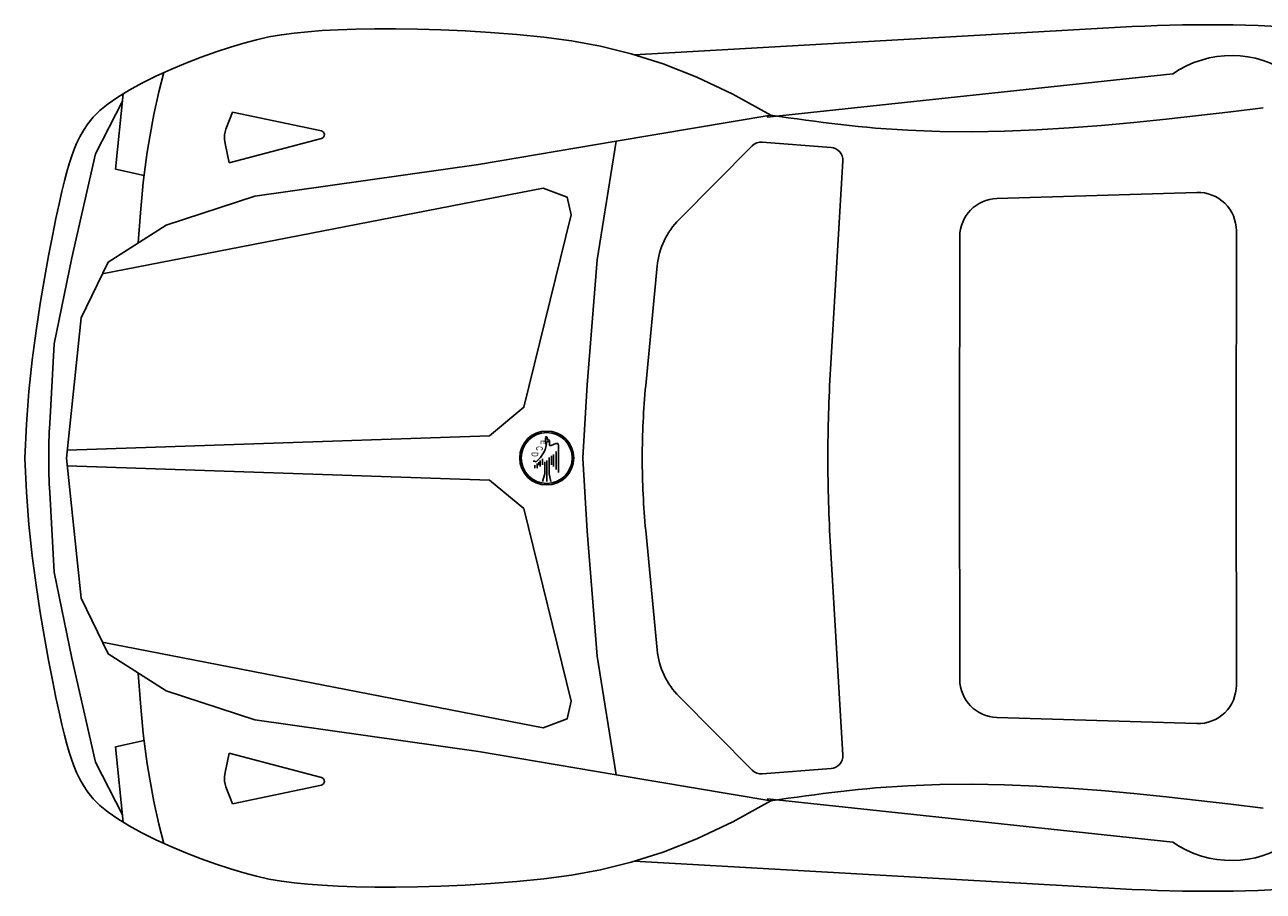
# Model space of a CAD drawing. Extents: x -2.24 to 1.57, y -0.79 to 0.77.
# Tile 1 of 2: x -2.24 to -0.01, y -0.79 to 0.77. Entities that reach past the tile are written whole.
import ezdxf
from ezdxf.enums import TextEntityAlignment as Align

# ---------------------------------------------------------------- set-up
doc = ezdxf.new("R2010")
doc.units = 0
doc.header["$MEASUREMENT"] = 0
doc.layers.add('AUTOS', color=1, linetype='CONTINUOUS')

msp = doc.modelspace()

# ---------------------------------------------------------------- linework, layer by layer
at = {"layer": 'AUTOS'}
for points in [[(-2.2445, -0.0063), (-2.2415, 0.0549), (-2.2369, 0.1138), (-2.231, 0.1699), (-2.2241, 0.2228), (-2.2167, 0.2721), (-2.2091, 0.3174), (-2.2016, 0.3583), (-2.1946, 0.3944), (-2.1883, 0.4253), (-2.1828, 0.4517), (-2.1778, 0.474), (-2.1732, 0.4931), (-2.1688, 0.5094), (-2.1646, 0.5237), (-2.1603, 0.5366), (-2.1558, 0.5487), (-2.151, 0.5606), (-2.1455, 0.5725), (-2.1389, 0.5842), (-2.1309, 0.596), (-2.1211, 0.6079), (-2.1091, 0.6199), (-2.0945, 0.632), (-2.0771, 0.6443), (-2.0565, 0.6568), (-2.0333, 0.6694), (-2.0081, 0.6818), (-1.9815, 0.6938), (-1.9541, 0.7053), (-1.9267, 0.716), (-1.8997, 0.7258), (-1.874, 0.7344), (-1.8498, 0.7416), (-1.8269, 0.7476), (-1.8045, 0.7526), (-1.7821, 0.7565), (-1.759, 0.7596), (-1.7346, 0.762), (-1.7084, 0.7639), (-1.6797, 0.7652), (-1.648, 0.7663), (-1.6135, 0.7669), (-1.5762, 0.767), (-1.5366, 0.7666), (-1.4947, 0.7655), (-1.4508, 0.7636), (-1.4052, 0.7608), (-1.3581, 0.7572), (-1.3095, 0.7523), (-1.2592, 0.7455), (-1.2069, 0.7358), (-1.152, 0.7223), (-1.0943, 0.704), (-1.0334, 0.6801), (-0.9688, 0.6496), (-0.9002, 0.6116)], [(-1.1466, 0.7206), (-0.2492, 0.7711)], [(-1.9939, 0.6882), (-2.0028, 0.6535)], [(-0.9069, 0.6079), (-0.1761, 0.686)], [(-2.0809, 0.5142), (-2.0672, 0.6503)], [(-2.1172, 0.5419), (-2.0686, 0.6367)], [(-1.876, 0.5256), (-1.8837, 0.5604), (-1.8847, 0.5683), (-1.8844, 0.5763), (-1.8826, 0.5842), (-1.882, 0.5861), (-1.8705, 0.6173)], [(-1.8705, 0.6173), (-1.71, 0.5831)], [(-0.9002, 0.6116), (-1.1788, 0.565)], [(-0.0129, 0.6248), (-0.0713, 0.6178), (-0.1296, 0.611), (-0.1879, 0.6045), (-0.2462, 0.5985), (-0.3045, 0.5932), (-0.3628, 0.5887), (-0.421, 0.5852), (-0.4791, 0.5828), (-0.5373, 0.5818), (-0.5954, 0.5823), (-0.6534, 0.5844), (-0.7113, 0.5884), (-0.7271, 0.5898), (-0.7428, 0.5914), (-0.7586, 0.593), (-0.7743, 0.5948), (-0.7901, 0.5967), (-0.8058, 0.5987), (-0.8216, 0.6007), (-0.8373, 0.6028), (-0.853, 0.605), (-0.8688, 0.6071), (-0.8845, 0.6094), (-0.9002, 0.6116)], [(-2.1694, -0.0063), (-2.1429, 0.2467), (-2.0945, 0.3468), (-1.9898, 0.4137), (-1.8298, 0.4658), (-1.427, 0.5226), (-1.1788, 0.565), (-1.2134, 0.3507), (-1.2312, 0.126), (-1.2392, -0.0059)], [(-1.7097, 0.5697), (-1.876, 0.5256)], [(-0.9159, 0.563), (-0.7916, 0.5534)], [(-2.1597, 0.3547), (-2.1172, 0.5419)], [(-1.0654, 0.4239), (-0.934, 0.5562)], [(-2.0294, 0.5028), (-2.0809, 0.5142)], [(-0.7704, 0.5291), (-0.7926, 0.154)], [(-2.1048, 0.3255), (-1.3103, 0.4803), (-1.2673, 0.464), (-1.2598, 0.4321), (-1.345, 0.0852), (-1.4072, 0.0341), (-2.1679, 0.0079)], [(-0.4928, 0.4616), (-0.1325, 0.4724)], [(-2.0358, 0.4355), (-2.0401, 0.3816)], [(-0.0619, -0.0061), (-0.0614, 0.4032)], [(-0.5597, 0.3928), (-0.5601, -0.0061)], [(-2.1915, 0.1994), (-2.1597, 0.3547)], [(-1.1256, 0.1247), (-1.1049, 0.3399)], [(-2.1995, 0.0558), (-2.1915, 0.1994)], [(-1.3097, 0.0031), (-1.307, 0.0085), (-1.3053, 0.0166), (-1.306, 0.0247), (-1.3063, 0.0301)], [(-1.3052, 0.032), (-1.307, 0.0314)], [(-1.3024, 0.0274), (-1.303, 0.0274), (-1.303, 0.0304)], [(-1.3016, 0.0247), (-1.3016, 0.0227)], [(-1.2962, 0.0166), (-1.2989, 0.0166), (-1.2989, 0.0239)], [(-1.3232, -0.0131), (-1.3151, -0.005), (-1.3097, 0.0031)], [(-1.2874, 0.0201), (-1.2962, 0.0166)], [(-1.2915, 0.0004), (-1.2915, -0.0212)], [(-1.2871, 0.0058), (-1.2871, -0.0266)], [(-1.2827, -0.032), (-1.2827, 0.0169)], [(-2.2445, -0.0063), (-2.2415, -0.0674), (-2.2369, -0.1262), (-2.231, -0.1822), (-2.2241, -0.2351), (-2.2167, -0.2844), (-2.2091, -0.3296), (-2.2016, -0.3705), (-2.1946, -0.4066), (-2.1883, -0.4375), (-2.1828, -0.4639), (-2.1778, -0.4862), (-2.1732, -0.5053), (-2.1688, -0.5216), (-2.1646, -0.5359), (-2.1603, -0.5488), (-2.1558, -0.5609), (-2.151, -0.5728), (-2.1455, -0.5847), (-2.1389, -0.5964), (-2.1309, -0.6082), (-2.1211, -0.6201), (-2.1091, -0.632), (-2.0945, -0.6442), (-2.0771, -0.6565), (-2.0565, -0.669), (-2.0333, -0.6816), (-2.0081, -0.694), (-1.9815, -0.706), (-1.9541, -0.7175), (-1.9267, -0.7282), (-1.8997, -0.738), (-1.874, -0.7465), (-1.8498, -0.7538), (-1.8269, -0.7598), (-1.8045, -0.7648), (-1.7821, -0.7687), (-1.759, -0.7718), (-1.7346, -0.7742), (-1.7084, -0.776), (-1.6797, -0.7774), (-1.648, -0.7785), (-1.6135, -0.7791), (-1.5762, -0.7792), (-1.5366, -0.7788), (-1.4947, -0.7776), (-1.4508, -0.7758), (-1.4052, -0.773), (-1.3581, -0.7693), (-1.3095, -0.7645), (-1.2592, -0.7577), (-1.2069, -0.748), (-1.152, -0.7345), (-1.0943, -0.7162), (-1.0334, -0.6923), (-0.9688, -0.6618), (-0.9002, -0.6238)], [(-2.1694, -0.0063), (-2.1429, -0.2589), (-2.0945, -0.359), (-1.9898, -0.4259), (-1.8298, -0.478), (-1.427, -0.5348), (-1.1788, -0.5771), (-1.2134, -0.3629), (-1.2312, -0.1382), (-1.2392, -0.0063)], [(-2.1048, -0.3377), (-1.3103, -0.4925), (-1.2673, -0.4762), (-1.2598, -0.4443), (-1.345, -0.0973), (-1.4072, -0.0463), (-2.1679, -0.0201)], [(-1.3286, -0.0118), (-1.3259, -0.0118), (-1.3232, -0.0131)], [(-1.3252, -0.0242), (-1.3252, -0.0188)], [(-1.3212, -0.0161), (-1.3212, -0.0242)], [(-1.3185, -0.0134), (-1.3185, -0.0188)], [(-1.3158, -0.0104), (-1.3158, -0.0212)], [(-1.3117, -0.0185), (-1.3117, -0.0077)], [(-1.3077, -0.0131), (-1.3077, -0.0347), (-1.3117, -0.0482)], [(-1.3036, -0.0482), (-1.3036, -0.0104)], [(-1.2996, -0.005), (-1.2996, -0.0347), (-1.2969, -0.0482)], [(-1.2955, -0.0023), (-1.2955, -0.0185)], [(-0.5597, -0.405), (-0.5601, -0.0061)], [(-0.0619, -0.0061), (-0.0614, -0.4153)], [(-2.1995, -0.068), (-2.1915, -0.2116)], [(-1.1256, -0.1369), (-1.1049, -0.352)], [(-0.7704, -0.5413), (-0.7926, -0.1662)], [(-2.1915, -0.2116), (-2.1597, -0.3669)], [(-2.1597, -0.3669), (-2.1172, -0.5541)], [(-2.0358, -0.4477), (-2.0401, -0.3938)], [(-1.0654, -0.4361), (-0.934, -0.5684)], [(-0.4928, -0.4738), (-0.1325, -0.4845)], [(-2.0294, -0.515), (-2.0809, -0.5264)], [(-2.0809, -0.5264), (-2.0672, -0.6625)], [(-2.1172, -0.5541), (-2.0686, -0.6489)], [(-1.876, -0.5378), (-1.8837, -0.5726), (-1.8847, -0.5805), (-1.8844, -0.5885), (-1.8826, -0.5963), (-1.882, -0.5983), (-1.8705, -0.6294)], [(-1.7097, -0.5819), (-1.876, -0.5378)], [(-0.9002, -0.6238), (-1.1788, -0.5771)], [(-0.9159, -0.5752), (-0.7916, -0.5656)], [(-1.8705, -0.6294), (-1.71, -0.5953)], [(-0.0129, -0.637), (-0.0713, -0.63), (-0.1296, -0.6232), (-0.1879, -0.6167), (-0.2462, -0.6107), (-0.3045, -0.6054), (-0.3628, -0.6009), (-0.421, -0.5974), (-0.4791, -0.595), (-0.5373, -0.594), (-0.5954, -0.5945), (-0.6534, -0.5966), (-0.7113, -0.6006), (-0.7271, -0.602), (-0.7428, -0.6035), (-0.7586, -0.6052), (-0.7743, -0.607), (-0.7901, -0.6089), (-0.8058, -0.6108), (-0.8216, -0.6129), (-0.8373, -0.615), (-0.853, -0.6171), (-0.8688, -0.6193), (-0.8845, -0.6215), (-0.9002, -0.6238)], [(-0.9069, -0.6201), (-0.1761, -0.6981)], [(-1.9939, -0.7004), (-2.0028, -0.6657)], [(-1.1466, -0.7327), (-0.2492, -0.7833)]]:
    msp.add_lwpolyline(points, dxfattribs=at)
for radius in [0.0486, 0.0459]:
    msp.add_circle((-1.304, -0.0061), radius, dxfattribs=at)
for centre, radius, start, end in [((-0.1128, -1.9855), 2.76, 85.2822, 92.8322), ((-0.0699, 0.5324), 0.1867, 54.5367, 124.6643), ((-0.6593, 0.3384), 1.38, 166.8035, 175.9681), ((-1.7115, 0.5764), 0.0069, 284.8506, 77.9989), ((-0.9176, 0.54), 0.023, 85.6016, 135.1927), ((-0.7934, 0.5305), 0.023, 356.6092, 85.6013), ((-0.1304, 0.4034), 0.069, 359.81, 91.7096), ((-0.4907, 0.3926), 0.069, 91.7071, 179.8852), ((-0.9675, 0.3266), 0.138, 135.1915, 174.5084), ((1.9625, -0.009), 2.76, 176.6127, 179.9387), ((0.2481, -0.0074), 1.38, 174.5084, 179.9475), ((-1.0973, -0.0062), 1.104, 176.7812, 179.996), ((-1.3047, 0.0304), 0.00172, 0, 108.434), ((-1.3024, 0.0239), 0.00344, 0, 90), ((-1.2862, 0.0169), 0.00344, 0, 111.8022), ((-1.0973, -0.006), 1.104, 180.004, 183.2188), ((0.2481, -0.0048), 1.38, 180.0525, 185.4916), ((1.9625, -0.0031), 2.76, 180.0613, 183.3873), ((-0.9675, -0.3388), 0.138, 185.4915, 224.8084), ((-0.4907, -0.4048), 0.069, 180.1145, 268.2929), ((-0.1304, -0.4156), 0.069, 268.2904, 0.1899), ((-0.6593, -0.3506), 1.38, 184.0319, 193.1964), ((-0.7934, -0.5427), 0.023, 274.3986, 3.3895), ((-0.9176, -0.5522), 0.023, 224.8077, 274.3983), ((-1.7115, -0.5886), 0.0069, 282.0009, 75.1494), ((-0.0699, -0.5446), 0.1867, 235.3358, 305.4632), ((-0.1128, 1.9733), 2.76, 267.1678, 274.7178)]:
    msp.add_arc(centre, radius, start, end, dxfattribs=at)

# ---------------------------------------------------------------- texts
for s, p, p2 in [('E', (-1.3151, 0.026), (-1.3151, 0.0179)), ('D', (-1.3313, 0.0044), (-1.3313, -0.0037)), ('C', (-1.3232, 0.0152), (-1.3232, 0.0071))]:
    msp.add_text(s, height=0.0121, rotation=270, dxfattribs=at).set_placement(p, p2, align=Align.ALIGNED)

doc.saveas('drawing.dxf')
